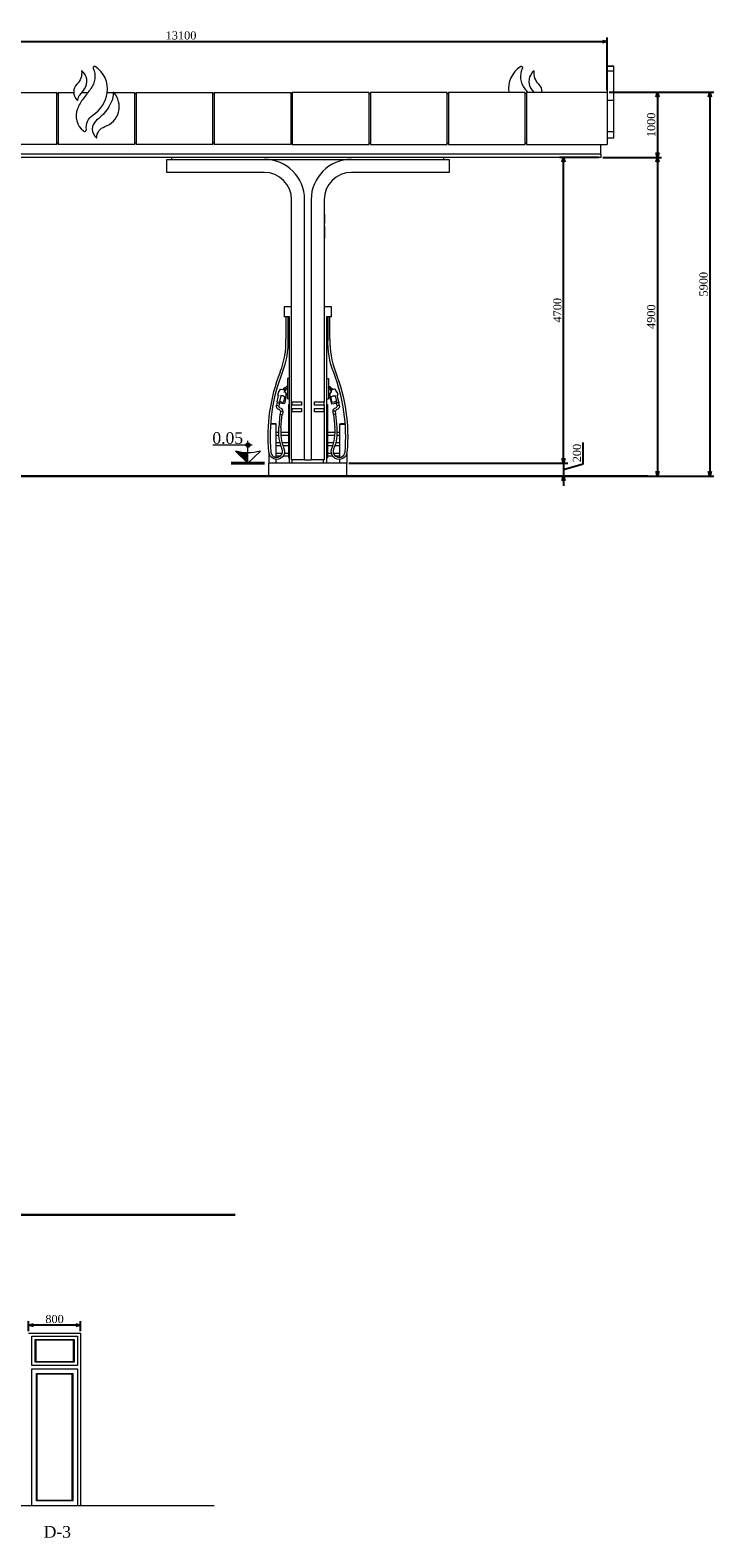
# Model space of a CAD drawing. Header units: millimetres. Extents: x -40905 to 78147, y -92581 to -42687.
# Tile 17 of 38: x 37694 to 48201, y -92456 to -69276. Entities that reach past the tile are written whole.
import ezdxf

# ---------------------------------------------------------------- set-up
doc = ezdxf.new("R2010")
doc.units = ezdxf.units.MM
doc.styles.get("Standard").update_dxf_attribs({"font": 'times.ttf'})
doc.dimstyles.new('ISO-25', dxfattribs={"dimscale": 50, "dimtxt": 2.5, "dimasz": 1.5, "dimexe": 1.25, "dimexo": 0.625, "dimtad": 1, "dimdec": 0, "dimtxsty": 'Standard', "dimblk": 'OPEN30', "dimcen": 2.5, "dimadec": 0, "dimazin": 0, "dimtfac": 1, "dimtdec": 0, "dimtmove": 0, "dimatfit": 3, "dimldrblk": 'OPEN30', "dimfxl": 1, "dimarcsym": 0})

# ---------------------------------------------------------------- blocks, each defined once
blk = doc.blocks.new('A$C5C1C18C5')
at = {"color": 0, "linetype": 'Continuous', "lineweight": 0, "extrusion": (0, 1, 0)}
for p, q in [((56394, -6853), (56494, -6853)), ((56394, -6923), (56494, -6923)), ((47194, -7253), (47934, -7253)), ((47934, -8053), (47934, -7253)), ((47934, -7273), (47954, -7273)), ((47954, -7253), (48194, -7253)), ((47954, -7253), (47954, -8053)), ((48321, -7253), (48415, -7253)), ((48709, -7253), (49134, -7253)), ((49134, -7951), (49134, -7253)), ((49134, -7273), (49154, -7273)), ((49154, -7253), (50334, -7253)), ((49154, -7253), (49154, -7953)), ((50334, -8053), (50334, -7253)), ((50334, -7273), (50354, -7273)), ((50354, -7253), (50354, -8053)), ((50354, -7253), (51534, -7253)), ((51534, -8053), (51534, -7253)), ((51534, -7273), (51554, -7273)), ((52734, -7253), (51554, -7253)), ((51554, -7253), (51554, -8053)), ((52734, -8053), (52734, -7253)), ((52734, -7273), (52754, -7273)), ((53934, -7253), (52754, -7253)), ((52754, -7253), (52754, -8053)), ((53934, -8053), (53934, -7253)), ((53934, -7273), (53954, -7273)), ((55134, -7253), (53954, -7253)), ((53954, -7253), (53954, -8053)), ((55134, -8053), (55134, -7253)), ((55134, -7273), (55154, -7273)), ((55154, -7253), (55154, -8053)), ((56394, -7253), (55154, -7253)), ((56394, -7253), (56394, -8053)), ((56394, -7373), (56494, -7373)), ((56394, -7853), (56494, -7853)), ((47934, -8053), (47194, -8053)), ((47954, -8033), (47934, -8033)), ((49134, -8053), (47954, -8053)), ((48548, -7952), (48548, -7950)), ((49134, -8053), (49134, -7951)), ((49154, -8033), (49134, -8033)), ((49154, -7953), (49154, -8053)), ((50334, -8053), (49154, -8053)), ((50354, -8033), (50334, -8033)), ((51534, -8053), (50354, -8053)), ((51554, -8033), (51534, -8033)), ((51554, -8053), (52734, -8053)), ((52734, -8033), (52754, -8033)), ((52754, -8053), (53934, -8053)), ((53934, -8033), (53954, -8033)), ((53954, -8053), (55134, -8053)), ((55134, -8033), (55154, -8033)), ((55154, -8053), (56394, -8053)), ((56294, -8203), (56294, -8053)), ((56394, -7953), (56494, -7953)), ((56394, -7953), (56494, -7953)), ((56294, -8203), (47294, -8203)), ((56294, -8203), (47294, -8203)), ((56294, -8253), (47294, -8253)), ((49624, -8283), (51124, -8283)), ((49624, -8483), (49624, -8283)), ((49704, -8283), (49704, -8253)), ((51124, -8283), (52464, -8283)), ((52464, -8283), (53964, -8283)), ((53884, -8283), (53884, -8253)), ((53964, -8283), (53964, -8483)), ((56294, -8203), (56294, -8253)), ((51124, -8483), (49624, -8483)), ((53964, -8483), (52464, -8483)), ((51544, -12013), (51544, -8903)), ((51744, -12903), (51744, -8903)), ((51844, -8903), (51844, -12903)), ((52044, -8903), (52044, -12013)), ((52051, -9136), (52051, -9137)), ((52051, -9137), (52051, -9138)), ((52051, -9138), (52051, -9234)), ((52051, -9234), (52051, -9258)), ((52051, -9315), (52051, -9258)), ((52051, -9315), (52051, -9374)), ((52051, -9374), (52051, -9439)), ((52051, -9439), (52051, -9493)), ((51431, -10553), (51431, -10703)), ((51544, -10553), (51431, -10553)), ((52156, -10553), (52044, -10553)), ((52156, -10703), (52156, -10553)), ((51509, -10703), (51431, -10703)), ((51455, -10703), (51455, -11046)), ((51485, -10703), (51485, -11045)), ((51504, -10703), (51504, -12953)), ((52156, -10703), (52079, -10703)), ((52084, -12953), (52084, -10703)), ((52103, -11045), (52103, -10703)), ((52133, -11046), (52133, -10703)), ((51455, -11046), (51455, -11046)), ((52133, -11046), (52133, -11046)), ((51348, -11859), (51375, -11817)), ((51382, -11815), (51406, -11819)), ((51406, -11819), (51414, -11810)), ((51408, -11825), (51406, -11819)), ((51414, -11810), (51421, -11811)), ((51417, -11815), (51414, -11810)), ((51437, -11797), (51421, -11811)), ((51427, -11816), (51421, -11811)), ((51446, -11832), (51427, -11816)), ((51459, -11817), (51437, -11797)), ((51440, -11801), (51463, -11775)), ((51459, -11817), (51448, -11834)), ((51455, -11814), (51478, -11789)), ((51479, -11653), (51479, -11963)), ((51504, -11653), (51479, -11653)), ((52084, -11653), (52109, -11653)), ((52109, -11653), (52109, -11963)), ((52110, -11789), (52133, -11814)), ((52125, -11775), (52148, -11801)), ((52129, -11817), (52151, -11797)), ((52129, -11817), (52140, -11834)), ((52142, -11832), (52161, -11816)), ((52151, -11797), (52167, -11811)), ((52161, -11816), (52167, -11811)), ((52173, -11810), (52167, -11811)), ((52171, -11815), (52173, -11810)), ((52182, -11819), (52173, -11810)), ((52180, -11825), (52182, -11819)), ((52206, -11815), (52182, -11819)), ((52240, -11859), (52213, -11817)), ((51321, -12023), (51311, -12063)), ((51319, -12012), (51343, -11914)), ((51321, -12023), (51338, -12028)), ((51338, -12028), (51326, -12024)), ((51331, -11907), (51340, -11873)), ((51352, -11920), (51331, -11907)), ((51338, -12028), (51356, -12032)), ((51340, -11873), (51347, -11874)), ((51342, -11873), (51344, -11867)), ((51356, -12032), (51346, -12071)), ((51355, -12004), (51348, -12010)), ((51350, -12030), (51352, -12022)), ((51352, -12022), (51358, -12023)), ((51377, -11917), (51355, -12004)), ((51355, -12004), (51362, -12004)), ((51360, -12023), (51358, -12023)), ((51360, -12026), (51360, -12023)), ((51360, -12026), (51360, -12032)), ((51427, -12042), (51360, -12032)), ((51373, -11912), (51377, -11917)), ((51408, -11919), (51377, -11917)), ((51408, -11919), (51409, -11914)), ((51425, -11930), (51408, -11919)), ((51424, -12005), (51438, -11947)), ((51428, -11926), (51425, -11930)), ((51436, -11941), (51425, -11930)), ((51430, -12041), (51427, -12037)), ((51454, -11943), (51432, -12038)), ((51435, -11854), (51463, -11892)), ((51454, -11927), (51443, -11926)), ((51448, -11834), (51446, -11832)), ((51448, -11834), (51449, -11837)), ((51452, -11894), (51463, -11892)), ((51463, -11892), (51454, -11927)), ((51454, -11927), (51455, -11939)), ((51454, -11943), (51455, -11939)), ((51504, -11963), (51479, -11963)), ((51496, -12053), (51504, -12053)), ((51544, -12063), (51544, -12013)), ((51544, -12013), (51694, -12013)), ((51549, -12013), (51549, -12063)), ((51694, -12013), (51694, -12063)), ((51894, -12013), (52044, -12013)), ((51894, -12063), (51894, -12013)), ((52039, -12013), (52039, -12063)), ((52044, -12063), (52044, -12013)), ((52084, -11963), (52109, -11963)), ((52092, -12053), (52084, -12053)), ((52152, -11854), (52125, -11892)), ((52125, -11892), (52134, -11927)), ((52136, -11894), (52125, -11892)), ((52134, -11927), (52133, -11939)), ((52133, -11943), (52133, -11939)), ((52133, -11943), (52156, -12038)), ((52134, -11927), (52144, -11926)), ((52140, -11834), (52139, -11837)), ((52140, -11834), (52142, -11832)), ((52164, -12005), (52150, -11947)), ((52152, -11941), (52163, -11930)), ((52158, -12041), (52161, -12037)), ((52159, -11926), (52163, -11930)), ((52161, -12042), (52227, -12032)), ((52163, -11930), (52180, -11919)), ((52180, -11919), (52178, -11914)), ((52180, -11919), (52211, -11917)), ((52215, -11912), (52211, -11917)), ((52211, -11917), (52233, -12004)), ((52233, -12004), (52226, -12004)), ((52227, -12026), (52227, -12023)), ((52227, -12023), (52230, -12023)), ((52227, -12026), (52227, -12032)), ((52235, -12022), (52230, -12023)), ((52250, -12028), (52232, -12032)), ((52242, -12071), (52232, -12032)), ((52233, -12004), (52239, -12010)), ((52238, -12030), (52235, -12022)), ((52236, -11920), (52257, -11907)), ((52248, -11873), (52241, -11874)), ((52246, -11873), (52244, -11867)), ((52269, -12012), (52245, -11914)), ((52257, -11907), (52248, -11873)), ((52267, -12023), (52250, -12028)), ((52250, -12028), (52261, -12024)), ((52277, -12063), (52267, -12023)), ((51311, -12063), (51329, -12067)), ((51329, -12067), (51346, -12071)), ((51350, -12405), (51369, -12203)), ((51371, -12155), (51366, -12203)), ((51366, -12203), (51384, -12205)), ((51371, -12155), (51389, -12157)), ((51380, -12408), (51399, -12206)), ((51384, -12205), (51402, -12206)), ((51389, -12157), (51407, -12159)), ((51407, -12159), (51402, -12206)), ((51494, -12055), (51494, -12871)), ((51694, -12063), (51544, -12063)), ((51544, -12113), (51544, -12063)), ((51544, -12163), (51544, -12113)), ((51544, -12113), (51694, -12113)), ((51694, -12163), (51544, -12163)), ((51544, -12903), (51544, -12163)), ((51549, -12113), (51549, -12163)), ((51694, -12113), (51694, -12163)), ((52044, -12063), (51894, -12063)), ((51894, -12113), (52044, -12113)), ((51894, -12163), (51894, -12113)), ((52044, -12163), (51894, -12163)), ((52039, -12113), (52039, -12163)), ((52044, -12063), (52044, -12113)), ((52044, -12113), (52044, -12163)), ((52044, -12163), (52044, -12903)), ((52094, -12055), (52094, -12871)), ((52199, -12157), (52181, -12159)), ((52186, -12206), (52181, -12159)), ((52203, -12205), (52186, -12206)), ((52188, -12206), (52208, -12408)), ((52217, -12155), (52199, -12157)), ((52221, -12203), (52203, -12205)), ((52221, -12203), (52217, -12155)), ((52218, -12203), (52238, -12405)), ((52259, -12067), (52242, -12071)), ((52277, -12063), (52259, -12067)), ((51308, -12350), (51219, -12350)), ((51308, -12351), (51219, -12351)), ((51308, -12353), (51219, -12353)), ((51305, -12353), (51305, -12351)), ((51308, -12351), (51308, -12350)), ((51308, -12866), (51308, -12353)), ((51347, -12483), (51308, -12483)), ((51494, -12483), (51377, -12483)), ((52211, -12483), (52094, -12483)), ((52280, -12483), (52241, -12483)), ((52280, -12350), (52368, -12350)), ((52280, -12350), (52280, -12351)), ((52280, -12351), (52368, -12351)), ((52280, -12353), (52369, -12353)), ((52280, -12353), (52280, -12866)), ((52283, -12351), (52283, -12353)), ((51308, -12523), (51349, -12523)), ((51367, -12643), (51308, -12643)), ((51308, -12683), (51378, -12683)), ((51379, -12523), (51494, -12523)), ((51494, -12643), (51398, -12643)), ((51410, -12683), (51494, -12683)), ((52094, -12523), (52209, -12523)), ((52190, -12643), (52094, -12643)), ((52094, -12683), (52178, -12683)), ((52209, -12683), (52280, -12683)), ((52280, -12643), (52220, -12643)), ((52239, -12523), (52280, -12523)), ((52394, -12953), (51194, -12953)), ((51194, -13153), (51194, -12953)), ((51198, -12953), (51198, -12809)), ((51401, -12803), (51308, -12803)), ((51308, -12843), (51374, -12843)), ((51308, -12953), (51308, -12896)), ((51414, -12843), (51494, -12843)), ((51494, -12803), (51432, -12803)), ((51496, -12873), (51504, -12873)), ((51744, -12903), (51544, -12903)), ((51554, -12953), (51554, -12903)), ((51744, -12903), (51844, -12903)), ((52044, -12903), (51844, -12903)), ((52034, -12953), (52034, -12903)), ((52092, -12873), (52084, -12873)), ((52156, -12803), (52094, -12803)), ((52094, -12843), (52174, -12843)), ((52280, -12803), (52187, -12803)), ((52213, -12843), (52280, -12843)), ((52280, -12896), (52280, -12953)), ((52390, -12809), (52390, -12953)), ((52394, -13153), (52394, -12953)), ((51194, -13148), (51148, -13148)), ((51148, -13153), (51148, -13148)), ((52440, -13148), (52394, -13148)), ((52440, -13153), (52440, -13148))]:
    blk.add_line(p, q, dxfattribs=at)
at = {"color": 0, "linetype": 'Continuous', "lineweight": 30, "extrusion": (0, 1, 0)}
blk.add_line((57019, -13153), (35544, -13153), dxfattribs=at)
at = {"color": 0, "linetype": 'Continuous', "lineweight": 0}
blk.add_lwpolyline([(56494, -6853), (56394, -6853), (56394, -7953), (56494, -7953)], close=True, dxfattribs=at)
at = {"color": 0, "linetype": 'Continuous', "lineweight": 0, "extrusion": (0, 0, -1)}
for centre, radius, start, end in [((-48078, -6955), 240, 172.6143, 226.1994), ((-48217, -7010), 304, 155.4258, 218.4525), ((-55370, -7010), 304, 321.5475, 24.5742), ((-55510, -6955), 240, 313.8006, 7.3857), ((-48376, -7372), 117, 359.2391, 40.6075), ((-38880, -205), 11857, 216.1457, 217.0533), ((-48095, -7088), 747, 204.0579, 232.808), ((-48524, -7279), 278, 175.8989, 204.1268), ((-64707, -205), 11857, 323.5275, 323.8543), ((-48616, -7793), 228, 352.0354, 56.2304), ((-48728, -7951), 180, 0.5548, 71.6604), ((-52041, -9136), 10, 106.3227, 180), ((-52041, -9137), 10, 106.3227, 180), ((-52041, -9258), 10, 180, 253.6773), ((-52041, -9493), 10, 180, 253.6773), ((-50203, -11094), 1283, 177.8293, 201.3878), ((-53385, -11094), 1283, 338.6122, 2.1707), ((-53900, -12542), 2717, 354.848, 21.3878), ((-49688, -12542), 2717, 158.6122, 185.152), ((-51380, -11821), 6.15, 33.2813, 109.0356), ((-51498, -11807), 46.9, 42.109, 66.3789), ((-52090, -11807), 46.9, 113.6211, 137.891), ((-51366, -11873), 23.4, 15, 38.0242), ((-51356, -12041), 37.6, 99.2698, 131.6147), ((-52092, -12055), 2, 90, 180), ((-52108, -11874), 48.2, 129.3062, 155.6702), ((-52156, -11946), 6.34, 346.0584, 43.703), ((-52180, -12001), 16.9, 295.675, 346.8938), ((-52187, -11987), 32.6, 246.2131, 295.675), ((-52189, -11993), 26.5, 228.3853, 246.2131), ((-52259, -12015), 10, 166.4912, 255), ((-51370, -12077), 59.6, 283.5088, 13.5088), ((-51351, -12155), 55, 103.5088, 183.1767), ((-52237, -12155), 55, 356.8233, 76.4912), ((-52218, -12077), 59.6, 166.4912, 256.4912), ((-51253, -12527), 185, 79.6856, 107.2953), ((-52059, -12473), 713, 337.9894, 5.4809), ((-51528, -12473), 713, 174.5191, 202.0106), ((-52335, -12527), 185, 72.7047, 100.3144), ((-51314, -12775), 121, 157.9894, 354.848), ((-52274, -12775), 121, 185.152, 22.0106), ((-51496, -12871), 2, 270, 0)]:
    blk.add_arc(centre, radius, start, end, dxfattribs=at)
at = {"color": 0, "linetype": 'Continuous', "lineweight": 0}
for centre, radius, start, end in [((48317, -6924), 0.42, 53.6508, 187.3857), ((48199, -7084), 199, 324.5966, 53.6508), ((48513, -6875), 21.4, 58.3419, 204.3082), ((48307, -7199), 405, 351.1493, 57.5977), ((55281, -7199), 405, 122.4023, 187.7227), ((55075, -6875), 21.4, 335.6918, 121.6581), ((55389, -7084), 199, 126.3492, 215.4034), ((55271, -6924), 0.42, 352.6143, 126.3492), ((48359, -7247), 165, 133.8006, 225.942), ((55229, -7247), 165, 357.8874, 46.1994), ((48264, -7345), 29.1, 225.942, 258.4465), ((48799, -7718), 586, 141.0273, 158.8622), ((47269, -6423), 1341, 319.3925, 324.5966), ((48208, -7183), 506, 303.7696, 351.0797), ((48569, -7472), 325, 288.4568, 41.8031), ((48807, -7259), 5.75, 41.8638, 184.1011), ((56319, -6423), 1341, 215.4034, 218.2727), ((48529, -7614), 297, 158.8622, 231.4945), ((48365, -7821), 32.2, 231.4945, 292.0797), ((48368, -7830), 22.6, 292.0797, 13.9964), ((48649, -7818), 169, 127.0604, 232.8758), ((48547, -7952), 0.821, 232.8758, 4.1153), ((51124, -8903), 620, 0, 90), ((52464, -8903), 620, 90, 180), ((51124, -8903), 420, 0, 90), ((52464, -8903), 420, 90, 180), ((50203, -11094), 1253, 338.6122, 2.1835), ((53385, -11094), 1253, 177.8165, 201.3878), ((53900, -12542), 2687, 158.6122, 185.152), ((49688, -12542), 2687, 354.848, 21.3878), ((51498, -11807), 26.9, 134.3119, 137.891), ((52090, -11807), 26.9, 42.109, 45.6881), ((52208, -11821), 6.15, 33.2813, 109.0356), ((51329, -12015), 10, 166.4912, 255), ((51398, -11993), 26.5, 228.3853, 246.2131), ((51401, -11987), 32.6, 246.2131, 295.675), ((51408, -12001), 16.9, 295.675, 346.8938), ((51479, -11874), 48.2, 129.3062, 155.6702), ((51432, -11946), 6.34, 346.0584, 43.703), ((51496, -12055), 2, 90, 180), ((52232, -12041), 37.6, 99.2698, 131.6147), ((52222, -11873), 23.4, 15, 38.0242), ((51370, -12077), 25.6, 166.4912, 256.4912), ((51351, -12155), 21, 0.6115, 76.4912), ((52237, -12155), 21, 103.5088, 179.3885), ((52218, -12077), 25.6, 283.5088, 13.5088), ((52059, -12473), 683, 174.5191, 202.0106), ((51528, -12473), 683, 337.9894, 5.4809), ((51314, -12775), 91.1, 185.152, 22.0106), ((52274, -12775), 91.1, 157.9894, 354.848), ((52092, -12871), 2, 270, 0)]:
    blk.add_arc(centre, radius, start, end, dxfattribs=at)
for points, knots in [([(51382, -11815), (51382, -11815), (51382, -11815), (51382, -11816), (51382, -11816), (51382, -11817), (51381, -11817), (51381, -11818), (51381, -11819), (51381, -11819), (51381, -11819), (51381, -11820), (51381, -11820), (51381, -11820)], [-7.841147, -7.841147, -7.841147, -7.841147, -5.907106, -5.907106, -3.970955, -3.970955, -2.030816, -2.030816, -1.007806, -1.007806, 0, 0, 0.009309, 0.009309, 0.009309, 0.009309]), ([(52206, -11815), (52206, -11815), (52206, -11815), (52206, -11816), (52206, -11816), (52206, -11817), (52206, -11817), (52207, -11818), (52207, -11819), (52207, -11819), (52207, -11819), (52207, -11820), (52207, -11820), (52207, -11820)], [-7.841147, -7.841147, -7.841147, -7.841147, -5.907106, -5.907106, -3.970955, -3.970955, -2.030816, -2.030816, -1.007806, -1.007806, 0, 0, 0.009309, 0.009309, 0.009309, 0.009309]), ([(51362, -12009), (51362, -12009), (51362, -12009), (51362, -12008), (51362, -12008), (51362, -12007), (51362, -12007), (51362, -12006), (51362, -12006), (51362, -12005), (51362, -12004), (51362, -12004), (51362, -12004), (51362, -12004)], [-0.003524, -0.003524, -0.003524, -0.003524, 0, 0, 1.0315, 1.0315, 2.061948, 2.061948, 4.026479, 4.026479, 5.9728, 5.9728, 7.910337, 7.910337, 7.910337, 7.910337]), ([(51424, -11856), (51424, -11856), (51424, -11856), (51425, -11856), (51426, -11855), (51428, -11855), (51429, -11855), (51431, -11855), (51432, -11855), (51434, -11854), (51434, -11854), (51435, -11854), (51435, -11854), (51435, -11854)], [-16.891559, -16.891559, -16.891559, -16.891559, -16.886489, -16.886489, -14.064072, -14.064072, -11.262749, -11.262749, -7.057209, -7.057209, -3.402194, -3.402194, 0.005071, 0.005071, 0.005071, 0.005071]), ([(51430, -12041), (51430, -12041), (51430, -12041), (51429, -12041), (51429, -12042), (51428, -12042), (51428, -12042), (51428, -12042), (51427, -12042), (51427, -12042), (51427, -12042), (51427, -12042), (51427, -12042), (51427, -12042), (51427, -12042), (51427, -12042), (51427, -12042), (51427, -12042), (51427, -12042), (51427, -12042), (51427, -12042), (51427, -12042)], [12.850462, 12.850462, 12.850462, 12.850462, 13.520947, 13.520947, 14.631069, 14.631069, 15.74119, 15.74119, 16.851312, 16.851312, 17.406373, 17.406373, 17.683903, 17.683903, 17.822669, 17.822669, 17.892051, 17.892051, 17.926743, 17.926743, 17.961434, 17.961434, 17.961434, 17.961434]), ([(51432, -12038), (51432, -12039), (51432, -12039), (51431, -12039), (51431, -12040), (51431, -12040), (51431, -12041), (51430, -12041), (51430, -12041), (51430, -12041)], [0, 0, 0, 0, 1.277497, 1.277497, 2.554994, 2.554994, 3.832491, 3.832491, 4.504848, 4.504848, 4.504848, 4.504848]), ([(51435, -11830), (51435, -11830), (51435, -11830), (51436, -11830), (51437, -11830), (51438, -11831), (51438, -11831), (51439, -11831), (51439, -11831), (51440, -11831), (51441, -11831), (51442, -11831), (51443, -11831), (51444, -11832), (51444, -11832), (51445, -11832), (51445, -11832), (51446, -11832)], [32.920305, 32.920305, 32.920305, 32.920305, 33.589781, 33.589781, 34.967494, 34.967494, 36.345207, 36.345207, 37.722919, 37.722919, 39.100632, 39.100632, 41.52985, 41.52985, 43.959068, 43.959068, 44.766304, 44.766304, 44.766304, 44.766304]), ([(51437, -11834), (51437, -11834), (51437, -11834), (51438, -11835), (51439, -11835), (51441, -11835), (51442, -11835), (51445, -11836), (51446, -11836), (51447, -11836), (51448, -11837), (51449, -11837), (51449, -11837), (51449, -11837)], [-0.0047, -0.0047, -0.0047, -0.0047, 0, 0, 3.514701, 3.514701, 6.980586, 6.980586, 11.092359, 11.092359, 14.458409, 14.458409, 17.582727, 17.582727, 17.582727, 17.582727]), ([(51447, -11953), (51447, -11952), (51448, -11952), (51449, -11951), (51449, -11951), (51450, -11950), (51450, -11950), (51451, -11949), (51451, -11949), (51452, -11948), (51452, -11947), (51453, -11947), (51453, -11946), (51454, -11945), (51454, -11945), (51454, -11944), (51454, -11943), (51454, -11943)], [0, 0, 0, 0, 1.660234, 1.660234, 3.320468, 3.320468, 4.980702, 4.980702, 6.640936, 6.640936, 8.30117, 8.30117, 9.961404, 9.961404, 11.621638, 11.621638, 13.281873, 13.281873, 13.281873, 13.281873]), ([(52141, -11953), (52140, -11952), (52140, -11952), (52139, -11951), (52139, -11951), (52138, -11950), (52138, -11950), (52137, -11949), (52136, -11949), (52136, -11948), (52135, -11947), (52135, -11947), (52135, -11946), (52134, -11945), (52134, -11945), (52134, -11944), (52134, -11943), (52133, -11943)], [0, 0, 0, 0, 1.660234, 1.660234, 3.320468, 3.320468, 4.980702, 4.980702, 6.640936, 6.640936, 8.30117, 8.30117, 9.961404, 9.961404, 11.621638, 11.621638, 13.281873, 13.281873, 13.281873, 13.281873]), ([(52151, -11834), (52151, -11834), (52151, -11834), (52150, -11835), (52149, -11835), (52146, -11835), (52145, -11835), (52143, -11836), (52142, -11836), (52141, -11836), (52140, -11837), (52139, -11837), (52139, -11837), (52139, -11837)], [-0.0047, -0.0047, -0.0047, -0.0047, 0, 0, 3.514701, 3.514701, 6.980586, 6.980586, 11.092359, 11.092359, 14.458409, 14.458409, 17.582727, 17.582727, 17.582727, 17.582727]), ([(52153, -11830), (52153, -11830), (52152, -11830), (52152, -11830), (52151, -11830), (52150, -11831), (52150, -11831), (52149, -11831), (52148, -11831), (52147, -11831), (52147, -11831), (52146, -11831), (52145, -11831), (52144, -11832), (52143, -11832), (52143, -11832), (52142, -11832), (52142, -11832)], [32.920305, 32.920305, 32.920305, 32.920305, 33.589781, 33.589781, 34.967494, 34.967494, 36.345207, 36.345207, 37.722919, 37.722919, 39.100632, 39.100632, 41.52985, 41.52985, 43.959068, 43.959068, 44.766304, 44.766304, 44.766304, 44.766304]), ([(52164, -11856), (52164, -11856), (52164, -11856), (52163, -11856), (52162, -11855), (52160, -11855), (52159, -11855), (52157, -11855), (52156, -11855), (52154, -11854), (52153, -11854), (52153, -11854), (52152, -11854), (52152, -11854)], [-16.891559, -16.891559, -16.891559, -16.891559, -16.886489, -16.886489, -14.064072, -14.064072, -11.262749, -11.262749, -7.057209, -7.057209, -3.402194, -3.402194, 0.005071, 0.005071, 0.005071, 0.005071]), ([(52156, -12038), (52156, -12039), (52156, -12039), (52156, -12039), (52157, -12040), (52157, -12040), (52157, -12041), (52158, -12041), (52158, -12041), (52158, -12041)], [0, 0, 0, 0, 1.277497, 1.277497, 2.554994, 2.554994, 3.832491, 3.832491, 4.504848, 4.504848, 4.504848, 4.504848]), ([(52158, -12041), (52158, -12041), (52158, -12041), (52159, -12041), (52159, -12042), (52159, -12042), (52160, -12042), (52160, -12042), (52160, -12042), (52161, -12042), (52161, -12042), (52161, -12042), (52161, -12042), (52161, -12042), (52161, -12042), (52161, -12042), (52161, -12042), (52161, -12042), (52161, -12042), (52161, -12042), (52161, -12042), (52161, -12042)], [12.850462, 12.850462, 12.850462, 12.850462, 13.520947, 13.520947, 14.631069, 14.631069, 15.74119, 15.74119, 16.851312, 16.851312, 17.406373, 17.406373, 17.683903, 17.683903, 17.822669, 17.822669, 17.892051, 17.892051, 17.926743, 17.926743, 17.961434, 17.961434, 17.961434, 17.961434]), ([(52226, -12009), (52226, -12009), (52226, -12009), (52226, -12008), (52226, -12008), (52226, -12007), (52226, -12007), (52226, -12006), (52226, -12006), (52226, -12005), (52226, -12004), (52226, -12004), (52226, -12004), (52226, -12004)], [-0.003524, -0.003524, -0.003524, -0.003524, 0, 0, 1.0315, 1.0315, 2.061948, 2.061948, 4.026479, 4.026479, 5.9728, 5.9728, 7.910337, 7.910337, 7.910337, 7.910337])]:
    blk.add_open_spline(points, degree=3, knots=knots, dxfattribs=at)
for points in [[(51427, -11816), (51424, -11832), (51435, -11830)], [(52161, -11816), (52164, -11832), (52153, -11830)]]:
    blk.add_rational_spline(points, [1.14456183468, 1.32630644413, 1.21202891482], degree=2, dxfattribs=at)
for points in [[(51427, -11816), (51427, -11816), (51427, -11816), (51427, -11816)], [(52161, -11816), (52161, -11816), (52161, -11816), (52161, -11816)]]:
    blk.add_open_spline(points, degree=3, dxfattribs=at)
blk = doc.blocks.new('_Open30')
at = {"color": 0, "linetype": 'ByBlock', "lineweight": -2}
for p, q in [((-1, 0.27), (0, 0)), ((0, 0), (-1, -0.27)), ((0, 0), (-1, 0))]:
    blk.add_line(p, q, dxfattribs=at)
blk = doc.blocks.new('*D176')
at = {"color": 0, "lineweight": -2, "transparency": 16777216}
for p, q in [((33463, -70201), (33463, -69390)), ((33538, -69453), (46488, -69453)), ((46563, -70201), (46563, -69390))]:
    blk.add_line(p, q, dxfattribs=at)
at = {"layer": 'Defpoints', "color": 0, "lineweight": 5, "transparency": 16777216}
for p in [(46563, -69453), (33463, -70232, 2613), (46563, -70232, 2613)]:
    blk.add_point(p, dxfattribs=at)
at = {"color": 0, "lineweight": -2, "transparency": 16777216, "xscale": 75, "yscale": 75, "zscale": 75, "rotation": 180}
blk.add_blockref('_Open30', (33463, -69453), dxfattribs=at)
at = {"color": 0, "lineweight": -2, "transparency": 16777216, "xscale": 75, "yscale": 75, "zscale": 75}
blk.add_blockref('_Open30', (46563, -69453), dxfattribs=at)
at = {"color": 0, "lineweight": 5, "transparency": 16777216, "insert": (40013, -69358), "char_height": 125, "attachment_point": 5}
blk.add_mtext('13100', dxfattribs=at)
blk = doc.blocks.new('*D177')
at = {"color": 0, "lineweight": -2, "transparency": 16777216}
for p, q in [((46594, -70232), (47396, -70232)), ((47334, -70307), (47334, -71157)), ((46494, -71232), (47396, -71232))]:
    blk.add_line(p, q, dxfattribs=at)
at = {"layer": 'Defpoints', "color": 0, "lineweight": 5, "transparency": 16777216}
for p in [(46563, -70232), (46463, -71232), (47334, -71232)]:
    blk.add_point(p, dxfattribs=at)
at = {"color": 0, "lineweight": -2, "transparency": 16777216, "xscale": 75, "yscale": 75, "zscale": 75}
for p, rotation in [((47334, -70232), 90), ((47334, -71232), 270)]:
    blk.add_blockref('_Open30', p, dxfattribs=dict(at, rotation=rotation))
at = {"color": 0, "lineweight": 5, "transparency": 16777216, "insert": (47239, -70732), "char_height": 125, "attachment_point": 5, "rotation": 90}
blk.add_mtext('1000', dxfattribs=at)
blk = doc.blocks.new('*D178')
at = {"color": 0, "lineweight": -2, "transparency": 16777216}
for p, q in [((46494, -71232), (47396, -71232)), ((47334, -71307), (47334, -76057)), ((42640, -76132), (47396, -76132))]:
    blk.add_line(p, q, dxfattribs=at)
at = {"layer": 'Defpoints', "color": 0, "lineweight": 5, "transparency": 16777216}
for p in [(46463, -71232), (42609, -76132), (47334, -76132)]:
    blk.add_point(p, dxfattribs=at)
at = {"color": 0, "lineweight": -2, "transparency": 16777216, "xscale": 75, "yscale": 75, "zscale": 75}
for p, rotation in [((47334, -71232), 90), ((47334, -76132), 270)]:
    blk.add_blockref('_Open30', p, dxfattribs=dict(at, rotation=rotation))
at = {"color": 0, "lineweight": 5, "transparency": 16777216, "insert": (47239, -73682), "char_height": 125, "attachment_point": 5, "rotation": 90}
blk.add_mtext('4900', dxfattribs=at)
blk = doc.blocks.new('*D180')
at = {"color": 0, "lineweight": -2, "transparency": 16777216}
for p, q in [((46594, -70232), (48201, -70232)), ((48139, -70307), (48139, -76057)), ((42640, -76132), (48201, -76132))]:
    blk.add_line(p, q, dxfattribs=at)
at = {"layer": 'Defpoints', "color": 0, "lineweight": 5, "transparency": 16777216}
for p in [(46563, -70232), (42609, -76132), (48139, -76132)]:
    blk.add_point(p, dxfattribs=at)
at = {"color": 0, "lineweight": -2, "transparency": 16777216, "xscale": 75, "yscale": 75, "zscale": 75}
for p, rotation in [((48139, -70232), 90), ((48139, -76132), 270)]:
    blk.add_blockref('_Open30', p, dxfattribs=dict(at, rotation=rotation))
at = {"color": 0, "lineweight": 5, "transparency": 16777216, "insert": (48044, -73182), "char_height": 125, "attachment_point": 5, "rotation": 90}
blk.add_mtext('5900', dxfattribs=at)
blk = doc.blocks.new('*D182')
at = {"color": 0, "lineweight": -2, "transparency": 16777216}
for p, q in [((46432, -71232), (45830, -71232)), ((45892, -75857), (45892, -71307)), ((42594, -75932), (45955, -75932))]:
    blk.add_line(p, q, dxfattribs=at)
at = {"layer": 'Defpoints', "color": 0, "lineweight": 5, "transparency": 16777216}
for p in [(45892, -71232), (46463, -71232, 2613), (42563, -75932, 2613)]:
    blk.add_point(p, dxfattribs=at)
at = {"color": 0, "lineweight": -2, "transparency": 16777216, "xscale": 75, "yscale": 75, "zscale": 75}
for p, rotation in [((45892, -71232), 90), ((45892, -75932), 270)]:
    blk.add_blockref('_Open30', p, dxfattribs=dict(at, rotation=rotation))
at = {"color": 0, "lineweight": 5, "transparency": 16777216, "insert": (45797, -73582), "char_height": 125, "attachment_point": 5, "rotation": 90}
blk.add_mtext('4700', dxfattribs=at)
blk = doc.blocks.new('*D183')
at = {"color": 0, "lineweight": -2, "transparency": 16777216}
for p, q in [((45892, -75857), (45892, -75782)), ((46192, -75942), (46192, -75614)), ((42594, -75932), (45955, -75932)), ((45892, -75932), (45892, -76132)), ((45892, -75932), (45892, -76132)), ((45892, -76032), (46192, -75942)), ((42640, -76132), (45955, -76132)), ((45892, -76207), (45892, -76282))]:
    blk.add_line(p, q, dxfattribs=at)
at = {"layer": 'Defpoints', "color": 0, "lineweight": 5, "transparency": 16777216}
for p in [(42563, -75932, 2613), (42609, -76132, 2613), (45892, -76132)]:
    blk.add_point(p, dxfattribs=at)
at = {"color": 0, "lineweight": -2, "transparency": 16777216, "xscale": 75, "yscale": 75, "zscale": 75}
for p, rotation in [((45892, -75932), 270), ((45892, -76132), 90)]:
    blk.add_blockref('_Open30', p, dxfattribs=dict(at, rotation=rotation))
at = {"color": 0, "lineweight": 5, "transparency": 16777216, "insert": (46098, -75778), "char_height": 125, "attachment_point": 5, "rotation": 90}
blk.add_mtext('200', dxfattribs=at)
blk = doc.blocks.new('*D296')
at = {"color": 0, "lineweight": -2, "transparency": 16777216}
for p, q in [((37669, -89276), (37669, -89124)), ((38394, -89187), (37744, -89187)), ((38469, -89276), (38469, -89124)), ((23041, -89307), (22818, -89307)), ((22880, -89382), (22880, -91882)), ((23041, -91957), (22818, -91957))]:
    blk.add_line(p, q, dxfattribs=at)
at = {"layer": 'Defpoints', "color": 0, "lineweight": 5, "transparency": 16777216}
for p in [(37669, -89187), (23072, -89307, -2613), (37669, -89307, -2613), (38469, -89307, -2613), (22880, -91957), (23072, -91957, -2613)]:
    blk.add_point(p, dxfattribs=at)
at = {"color": 0, "lineweight": -2, "transparency": 16777216, "xscale": 75, "yscale": 75, "zscale": 75}
for p, rotation in [((37669, -89187), 180), ((22880, -89307), 90), ((22880, -91957), 270)]:
    blk.add_blockref('_Open30', p, dxfattribs=dict(at, rotation=rotation))
blk.add_blockref('_Open30', (38469, -89187), dxfattribs=at)
at = {"color": 0, "lineweight": 5, "transparency": 16777216, "insert": (38069, -89092), "char_height": 125, "attachment_point": 5}
blk.add_mtext('800', dxfattribs=at)
at = {"color": 0, "lineweight": 5, "transparency": 16777216, "insert": (22785, -90632), "char_height": 125, "attachment_point": 5, "rotation": 90}
blk.add_mtext('2650', dxfattribs=at)

msp = doc.modelspace()

# ---------------------------------------------------------------- hatches: boundary and pattern name
for points in [[(40852.2, -75751, 0.063683), (41041.9, -75775.3), (41041.9, -75932.4)], [(41041.9, -75621.9), (41041.9, -75655), (41008.8, -75655, -0.4142136)], [(41008.8, -75655), (41041.9, -75655), (41041.9, -75688.1, -0.4142136)], [(41041.9, -75621.9, -0.4142136), (41075, -75655), (41041.9, -75655)], [(41041.9, -75655), (41075, -75655, -0.4142136), (41041.9, -75688.1)]]:
    msp.add_hatch(color=1).paths.add_polyline_path(points)

# ---------------------------------------------------------------- linework, layer by layer
at = {"color": 0, "linetype": 'Continuous', "lineweight": 30, "extrusion": (0, 1, 0)}
msp.add_line((40847.3, -87487.5, -2612.8), (17497.6, -87487.5, -2612.8), dxfattribs=at)
at = {"color": 0, "linetype": 'Continuous', "lineweight": 0, "extrusion": (0, 1, 0)}
for p, q in [((37669.1, -89307.1, -2612.8), (38469.1, -89307.1, -2612.8)), ((37719.1, -89357.1, -2612.8), (38419.1, -89357.1, -2612.8)), ((37719.1, -89807.1, -2612.8), (37719.1, -89357.1, -2612.8)), ((37769.1, -89407.1, -2612.8), (38369.1, -89407.1, -2612.8)), ((37769.1, -89757.1, -2612.8), (37769.1, -89407.1, -2612.8)), ((38359.1, -89417.1, -2612.8), (37779.1, -89417.1, -2612.8)), ((37779.1, -89417.1, -2612.8), (37779.1, -89747.1, -2612.8)), ((38359.1, -89747.1, -2612.8), (38359.1, -89417.1, -2612.8)), ((38369.1, -89407.1, -2612.8), (38369.1, -89757.1, -2612.8)), ((38419.1, -89357.1, -2612.8), (38419.1, -89807.1, -2612.8)), ((38469.1, -89307.1, -2612.8), (38469.1, -91957.1, -2612.8)), ((38419.1, -89807.1, -2612.8), (37719.1, -89807.1, -2612.8)), ((37719.1, -91957.1, -2612.8), (37719.1, -89857.1, -2612.8)), ((37719.1, -89857.1, -2612.8), (38419.1, -89857.1, -2612.8)), ((38369.1, -89757.1, -2612.8), (37769.1, -89757.1, -2612.8)), ((37779.1, -89747.1, -2612.8), (38359.1, -89747.1, -2612.8)), ((37789.1, -91887.1, -2612.8), (37789.1, -89927.1, -2612.8)), ((37789.1, -89927.1, -2612.8), (38349.1, -89927.1, -2612.8)), ((37799.1, -89937.1, -2612.8), (37799.1, -91877.1, -2612.8)), ((38339.1, -89937.1, -2612.8), (37799.1, -89937.1, -2612.8)), ((38339.1, -91877.1, -2612.8), (38339.1, -89937.1, -2612.8)), ((38349.1, -89927.1, -2612.8), (38349.1, -91887.1, -2612.8)), ((38419.1, -89857.1, -2612.8), (38419.1, -91957.1, -2612.8)), ((34519.8, -91957.1, -2612.8), (40520.9, -91957.1, -2612.8)), ((38349.1, -91887.1, -2612.8), (37789.1, -91887.1, -2612.8)), ((37799.1, -91877.1, -2612.8), (38339.1, -91877.1, -2612.8))]:
    msp.add_line(p, q, dxfattribs=at)
at = {"lineweight": 9}
for points in [[(41104.9, -75655), (40504, -75655)], [(41041.9, -75932.4), (41041.9, -75587.8)]]:
    msp.add_lwpolyline(points, dxfattribs=at)
msp.add_lwpolyline([(40852.2, -75751), (41041.9, -75932.4), (41231.6, -75751, -0.1278847)], format="xyb", close=True, dxfattribs=at)
at = {"lineweight": 40}
msp.add_lwpolyline([(41298.1, -75932.4), (40785.7, -75932.4)], dxfattribs=at)
at = {"lineweight": 9}
msp.add_circle((41041.9, -75655), 33.1, dxfattribs=at)

# ---------------------------------------------------------------- block references
at = {"lineweight": 5}
msp.add_blockref('A$C5C1C18C5', (-9831.1, -62979.2), dxfattribs=at)

# ---------------------------------------------------------------- texts
at = {"lineweight": 9, "char_height": 178.498, "width": 401.685, "attachment_point": 2}
for s, insert in [('{\\fTimes New Roman|b0|i0|c0|p18;0.05}', (40730.6, -75457.3)), ('{\\fTimes New Roman|b0|i0|c162|p18;D-3}', (38111.7, -92274.1))]:
    msp.add_mtext(s, dxfattribs=dict(at, insert=insert))

# ---------------------------------------------------------------- dimensions: what is measured, and where the dimension line sits
at = {"color": 1, "lineweight": 5}
dim = msp.add_linear_dim(base=(46562.8, -69452.9, -2612.8), p1=(33462.8, -70232.4), p2=(46562.8, -70232.4), dimstyle='ISO-25', dxfattribs=at)
dim.commit()
dim.dimension.update_dxf_attribs({"geometry": '*D176', "text_midpoint": (40012.8, -69358.1, -2612.8)})
for base, p1, p2, picture, middle in [((48138.9, -76132.4), (46562.8, -70232.4), (42608.7, -76132.4), '*D180', (48043.9, -73182.4)), ((47333.7, -71232.4), (46562.8, -70232.4), (46462.8, -71232.4), '*D177', (47238.8, -70732.4)), ((45892.3, -71232.4, -2612.8), (42562.8, -75932.4), (46462.8, -71232.4), '*D182', (45797.3, -73582.4, -2612.8))]:
    dim = msp.add_linear_dim(base=base, p1=p1, p2=p2, angle=90, dimstyle='ISO-25', dxfattribs=at)
    dim.commit()
    dim.dimension.update_dxf_attribs({"geometry": picture, "text_midpoint": middle})
for base, p1, picture, middle in [((47333.7, -76132.4), (46462.8, -71232.4), '*D178', (47238.7, -73682.4)), ((45892.3, -76132.4, -2612.8), (42562.8, -75932.4), '*D183', (46097.6, -75911.2, -2612.8))]:
    dim = msp.add_linear_dim(base=base, p1=p1, p2=(42608.7, -76132.4), angle=90, dimstyle='ISO-25', override={"dimtmove": 1}, dxfattribs=at)
    dim.commit()
    dim.dimension.update_dxf_attribs({"geometry": picture, "text_midpoint": middle})
at = {"color": 5, "lineweight": 5}
for p1, p2, distance, middle in [((23072.5, -89307.1, -2612.8), (23072.5, -91957.1, -2612.8), -192.2, (22785.5, -90632.1)), ((38469.1, -89307.1, -2612.8), (37669.1, -89307.1, -2612.8), -120.5, (38069.1, -89091.7))]:
    dim = msp.add_aligned_dim(p1=p1, p2=p2, distance=distance, dimstyle='ISO-25', dxfattribs=at)
    dim.commit()
    dim.dimension.update_dxf_attribs({"geometry": '*D296', "text_midpoint": middle})

doc.saveas('drawing.dxf')
